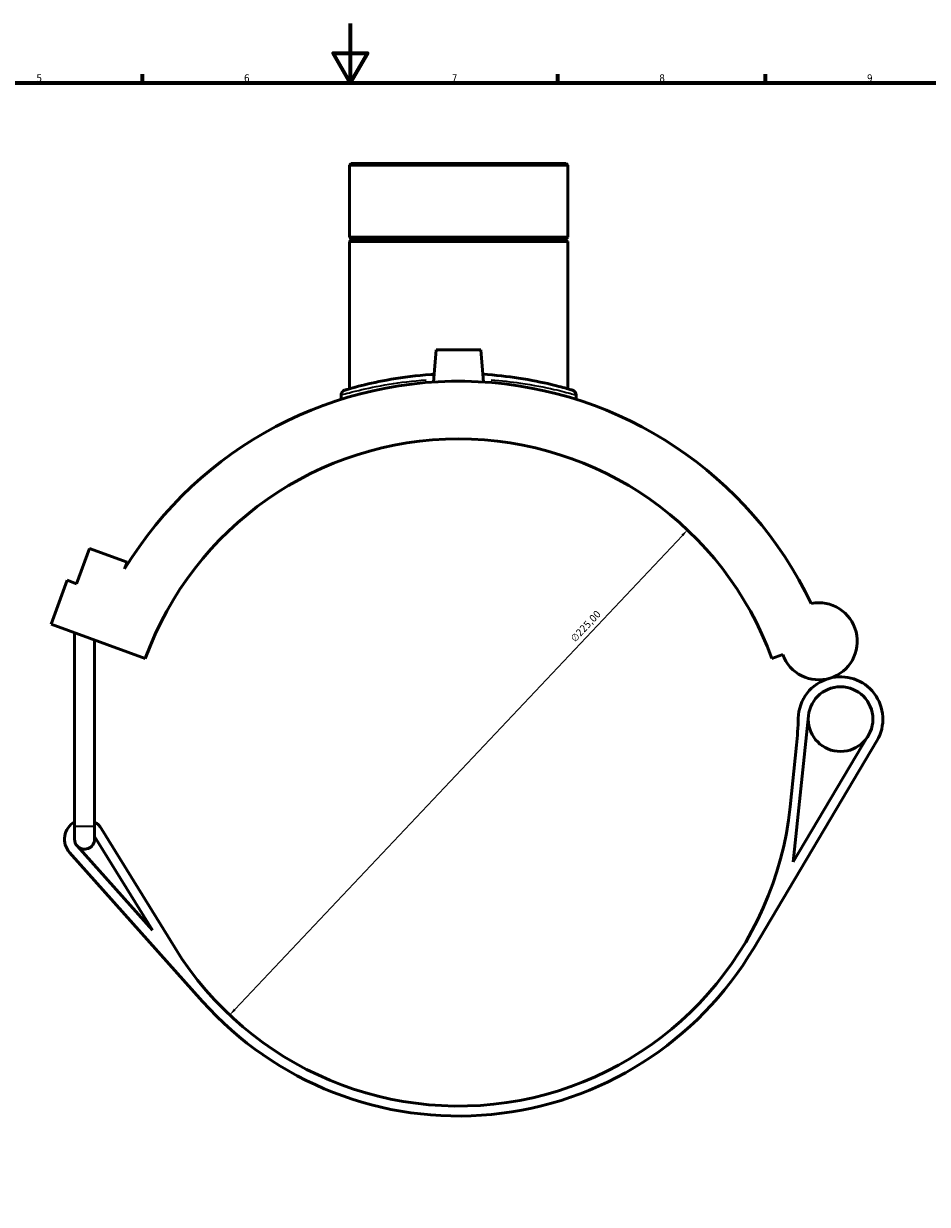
# Model space of a CAD drawing. Header units: millimetres. Extents: x -15 to 1117, y -217 to 1281.
# Tile 5 of 8: x 310 to 615, y 196 to 594. Entities that reach past the tile are written whole.
import ezdxf

# ---------------------------------------------------------------- set-up
doc = ezdxf.new("R2010")
doc.units = ezdxf.units.MM
for name, color, linetype, lineweight in [('Border (ISO)', 7, 'Continuous', 70), ('Dimension (ISO)', 7, 'Continuous', 25), ('Visible (ISO)', 7, 'Continuous', 50), ('Visible Narrow (ISO)', 7, 'Continuous', 35)]:
    doc.layers.add(name, color=color, linetype=linetype, lineweight=lineweight)
doc.styles.add('Note Text (ISO)', font='tahoma.ttf')
doc.dimstyles.new('Default (ISO)', dxfattribs={"dimtxt": 2.5, "dimasz": 2.5, "dimexe": 3.175, "dimexo": 0, "dimgap": 0.762, "dimtad": 1, "dimrnd": 1e-08, "dimzin": 0, "dimtxsty": 'Note Text (ISO)', "dimcen": 0.09, "dimdle": 10, "dimclrd": 256, "dimclre": 256, "dimclrt": 232, "dimazin": 0, "dimtfac": 1.40208, "dimtmove": 0, "dimatfit": 3, "dimfxl": 1, "dimtolj": 1, "dimtzin": 0, "dimlwd": -1, "dimlwe": -1, "dimarcsym": 0})

# ---------------------------------------------------------------- blocks, each defined once
blk = doc.blocks.new('Borders Default Border')
at = {"layer": 'Border (ISO)'}
for p, q in [((350.42, 574), (350.42, 576.9)), ((490.58, 574), (490.58, 576.9)), ((560.67, 574), (560.67, 576.9))]:
    blk.add_line(p, q, dxfattribs=at)
at = {"layer": 'Border (ISO)', "flags": 128}
for points in [[(420.5, 594), (420.5, 574), (414.73, 584), (426.27, 584), (420.5, 574)], [(20, 20), (20, 574), (821, 574), (821, 20), (20, 20)]]:
    blk.add_lwpolyline(points, dxfattribs=at)
at = {"layer": 'Border (ISO)', "color": 232, "true_color": 0xca0064, "char_height": 2.5, "attachment_point": 7, "style": 'Note Text (ISO)'}
for s, insert in [('5', (314.64, 574.35)), ('6', (384.66, 574.35)), ('7', (454.77, 574.4)), ('8', (524.81, 574.34)), ('9', (594.88, 574.35))]:
    blk.add_mtext(s, dxfattribs=dict(at, insert=insert))
blk = doc.blocks.new('*D6')
at = {"layer": 'Defpoints', "color": 0, "transparency": 16777216}
for p in [(534.29, 423.22), (379.81, 259.63)]:
    blk.add_point(p, dxfattribs=at)
at = {"layer": 'Dimension (ISO)', "transparency": 16777216}
blk.add_line((381.53, 261.45), (532.57, 421.4), dxfattribs=at)
for points in [[(532.27, 421.69), (532.88, 421.12), (534.29, 423.22)], [(381.22, 261.74), (381.83, 261.17), (379.81, 259.63)]]:
    blk.add_solid(points, dxfattribs=at)
at = {"layer": 'Dimension (ISO)', "color": 232, "true_color": 0xca0064, "transparency": 16777216, "insert": (494.61, 386.99), "char_height": 2.5, "attachment_point": 1, "rotation": 46.6398, "style": 'Note Text (ISO)'}
blk.add_mtext('\\A1;∅225,00', dxfattribs=at)

msp = doc.modelspace()

# ---------------------------------------------------------------- linework, layer by layer
at = {"layer": 'Visible (ISO)'}
for p, q in [((420.791, 546.802), (420.224, 546.236)), ((493.877, 546.236), (420.224, 546.236)), ((420.224, 546.236), (420.224, 521.969)), ((420.791, 546.802), (493.311, 546.802)), ((493.311, 546.802), (493.877, 546.236)), ((493.877, 546.236), (493.877, 521.969)), ((420.224, 521.969), (493.877, 521.969)), ((420.724, 521.469), (420.224, 521.969)), ((493.377, 521.469), (493.877, 521.969)), ((420.724, 520.969), (420.224, 520.469)), ((493.877, 520.469), (420.224, 520.469)), ((420.224, 520.469), (420.224, 470.84)), ((420.724, 521.469), (493.377, 521.469)), ((420.724, 521.469), (420.724, 520.969)), ((493.377, 520.969), (420.724, 520.969)), ((493.377, 521.469), (493.377, 520.969)), ((493.377, 520.969), (493.877, 520.469)), ((493.877, 520.469), (493.877, 470.84)), ((449.551, 483.927), (448.605, 473.119)), ((464.551, 483.927), (449.551, 483.927)), ((464.551, 483.927), (465.496, 473.119)), ((417.392, 468.739), (417.392, 467.289)), ((496.71, 468.739), (496.71, 467.289)), ((328.179, 405.094), (332.489, 416.934)), ((332.489, 416.934), (345.174, 412.317)), ((345.174, 412.317), (344.372, 410.112)), ((319.621, 391.448), (325.008, 406.248)), ((325.008, 406.248), (328.179, 405.094)), ((319.621, 391.448), (351.335, 379.905)), ((327.456, 323.327), (327.456, 388.596)), ((334.206, 323.327), (334.206, 386.139)), ((562.766, 379.905), (566.426, 381.237)), ((570.003, 311.263), (575.109, 360.545)), ((556.646, 282.2), (598.228, 352.123)), ((571.108, 350.644), (568.952, 329.832)), ((595.327, 353.848), (570.003, 311.263)), ((327.456, 323.327), (327.456, 318.927)), ((334.206, 318.927), (334.206, 323.327)), ((334.206, 319.884), (353.714, 288.242)), ((361.287, 282.389), (336.577, 322.47)), ((353.714, 288.242), (328.314, 316.679)), ((325.797, 314.431), (370.629, 264.237))]:
    msp.add_line(p, q, dxfattribs=at)
msp.add_circle((585.955, 359.421), 10.904, dxfattribs=at)
for centre, radius, start, end in [((457.051, 341.427), 131.963, 25.58008, 148.63512), ((419.091, 468.739), 1.7, 106.60258, 180), ((495.01, 468.739), 1.7, 0, 73.39742), ((457.051, 341.427), 112.5, 20, 160), ((578.624, 385.676), 12.981, 200, 101.30588), ((585.955, 359.421), 14.279, 105.60145, 178.72626), ((585.955, 359.421), 14.279, 329.2607, 105.60145), ((459.207, 362.239), 112.5, 354.08409, 358.72626), ((457.051, 341.427), 112.5, 211.6539, 354.08409), ((330.831, 318.927), 6.75, 120, 221.77072), ((330.831, 318.927), 6.75, 31.6539, 60), ((330.831, 318.927), 3.375, 180, 221.77072), ((330.831, 318.927), 3.375, 221.77072, 0), ((457.051, 341.427), 115.875, 221.77072, 329.2607)]:
    msp.add_arc(centre, radius, start, end, dxfattribs=at)
for points, knots in [([(448.833, 475.726), (448.453, 475.703), (448.074, 475.678), (442.885, 475.316), (438.333, 474.73), (430.392, 473.371), (426.998, 472.605), (421.263, 471.171), (419.303, 470.575), (418.658, 470.384), (418.606, 470.369), (418.607, 470.369)], [18.8640763, 18.8640763, 18.8640763, 18.8640763, 18.9800138, 18.9800138, 20.4575825, 20.4575825, 21.9314608, 21.9314608, 23.7137086, 23.7137086, 24.0575283, 24.0575283, 24.0575283, 24.0575283]), ([(495.496, 470.368), (495.496, 470.368), (494.975, 470.526), (492.739, 471.164), (490.8, 471.702), (485.326, 473.008), (481.582, 473.793), (473.612, 475.006), (469.524, 475.462), (465.267, 475.725)], [12.0287608, 12.0287608, 12.0287608, 12.0287608, 13.109918, 13.109918, 14.4125995, 14.4125995, 15.9241089, 15.9241089, 17.222207, 17.222207, 17.222207, 17.222207])]:
    msp.add_open_spline(points, degree=3, knots=knots, dxfattribs=at)
at = {"layer": 'Visible Narrow (ISO)'}
msp.add_line((327.498, 323.327), (334.165, 323.327), dxfattribs=at)
msp.add_arc((495.01, 468.739), 1.7, 3.66987, 69.72755, dxfattribs=at)
for points, knots in [([(417.484, 468.766), (417.504, 468.771), (417.527, 468.778), (418.111, 468.943), (420.133, 469.532), (426.049, 470.948), (429.55, 471.705), (437.372, 472.986), (441.596, 473.52), (446.065, 473.861)], [-23.7973062, -23.7973062, -23.7973062, -23.7973062, -23.7137086, -23.7137086, -21.9314608, -21.9314608, -20.4575825, -20.4575825, -19.1133077, -19.1133077, -19.1133077, -19.1133077]), ([(468.035, 473.858), (471.522, 473.592), (474.864, 473.213), (482.357, 472.121), (486.219, 471.345), (491.866, 470.056), (493.865, 469.526), (495.921, 468.964), (496.422, 468.822), (496.617, 468.766)], [-16.9729759, -16.9729759, -16.9729759, -16.9729759, -15.9241089, -15.9241089, -14.4125995, -14.4125995, -13.109918, -13.109918, -12.2889827, -12.2889827, -12.2889827, -12.2889827])]:
    msp.add_open_spline(points, degree=3, knots=knots, dxfattribs=at)

# ---------------------------------------------------------------- block references
msp.add_blockref('Borders Default Border', (0, 0))

# ---------------------------------------------------------------- dimensions: what is measured, and where the dimension line sits
at = {"layer": 'Dimension (ISO)'}
dim = msp.add_diameter_dim_2p(p1=(379.81, 259.634), p2=(534.291, 423.221), dimstyle='Default (ISO)', override={"dimdec": 2, "dimlfac": 1, "dimtp": 0, "dimtm": 0, "dimtdec": 2, "dimatfit": 2}, dxfattribs=at)
dim.commit()
dim.dimension.update_dxf_attribs({"geometry": '*D6', "text_midpoint": (501.914, 388.935), "dimtype": 163})

doc.saveas('drawing.dxf')
